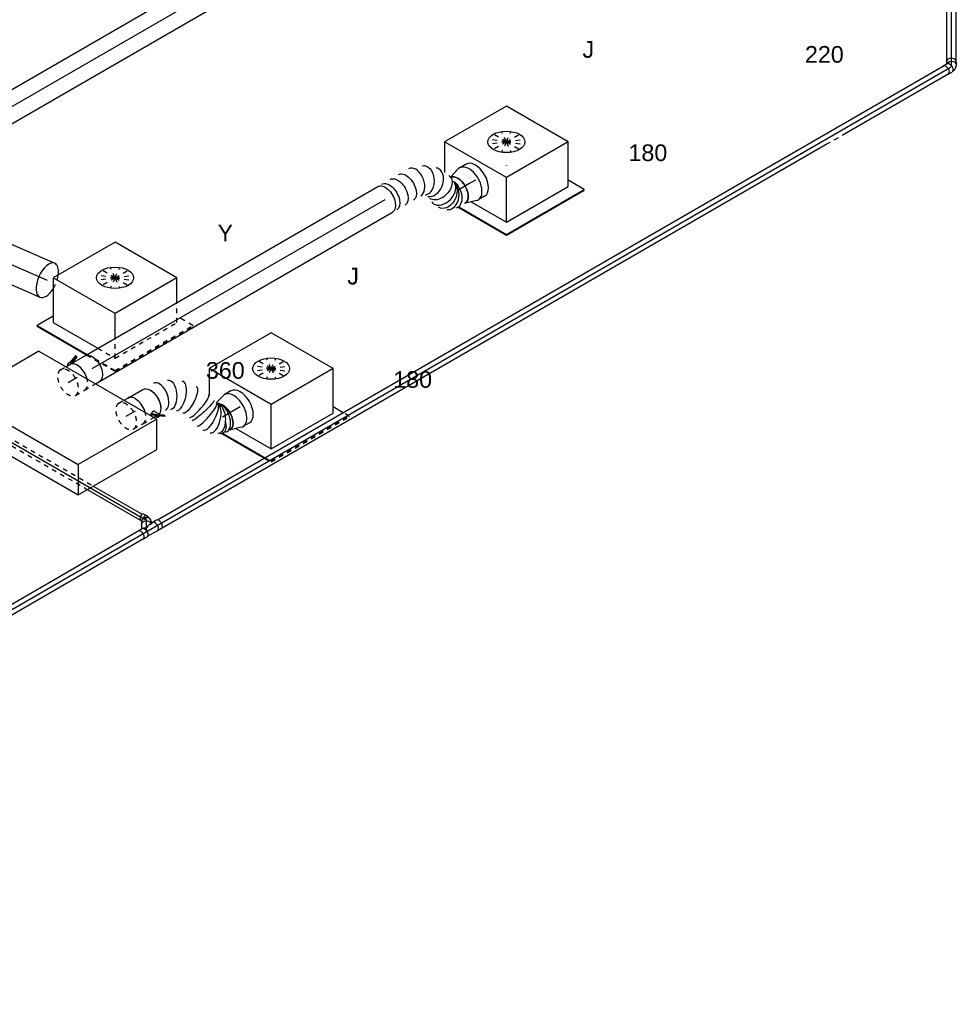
# Model space of a CAD drawing. Extents: x -257677 to 221252, y -185516 to 120782.
# Tile 157 of 171: x -44600 to -39518, y -12378 to -7060. Entities that reach past the tile are written whole.
import ezdxf
from ezdxf.enums import TextEntityAlignment as Align
from ezdxf.lldxf.tags import DXFTag

# ---------------------------------------------------------------- set-up
doc = ezdxf.new("R2010")
doc.units = 0
doc.header["$LTSCALE"] = 50
doc.linetypes.add('STREEPJES', pattern=[0.1, 0.05, -0.05])
doc.layers.get('0').update_dxf_attribs({"linetype": 'CONTINUOUS'})
for name, color, linetype in [('WL524---_D', 153, 'CONTINUOUS'), ('WL524---_HARTLIJN', 8, 'CONTINUOUS'), ('WL570---_RETOUR', 112, 'CONTINUOUS'), ('WL570---_RETOUR_HL', 8, 'CONTINUOUS'), ('WL570---_RETOUR_RST', 2, 'CONTINUOUS'), ('WL570---_RETOUR_RST_HL', 1, 'CONTINUOUS'), ('WL570---_TOEVOER', 3, 'CONTINUOUS'), ('WL570---_TOEVOER_HL', 8, 'CONTINUOUS'), ('WL570---_TOEVOER_RST', 2, 'CONTINUOUS'), ('WL570---_TOEVOER_RST_HL', 1, 'CONTINUOUS'), ('WL5911--_D', 2, 'CONTINUOUS'), ('WM570---_RETOUR_PR', 1, 'CONTINUOUS'), ('WM570---_RETOUR_RST_PR', 1, 'CONTINUOUS'), ('WM570---_TOEVOER_PR', 1, 'CONTINUOUS'), ('WM570---_TOEVOER_RST_PR', 1, 'CONTINUOUS')]:
    doc.layers.add(name, color=color, linetype=linetype)
doc.styles.add('BURO-018', font='ARIAL.TTF', dxfattribs={"height": 63})
doc.styles.add('BURO-025', font='ARIAL.TTF', dxfattribs={"height": 125})
tags = doc.linetypes.add('CENTER2', pattern=[28.575, 19.05, -3.175, 3.175, -3.175]).pattern_tags.tags
tags[10:11] = [DXFTag(74, 4), DXFTag(75, 0), DXFTag(340, '0'), DXFTag(46, 1.0), DXFTag(50, 0.0), DXFTag(44, 0.0), DXFTag(45, 0.0)]
tags[8:9] = [DXFTag(74, 4), DXFTag(75, 0), DXFTag(340, '0'), DXFTag(46, 1.0), DXFTag(50, 0.0), DXFTag(44, 0.0), DXFTag(45, 0.0)]
tags[6:7] = [DXFTag(74, 4), DXFTag(75, 0), DXFTag(340, '0'), DXFTag(46, 1.0), DXFTag(50, 0.0), DXFTag(44, 0.0), DXFTag(45, 0.0)]
tags[4:5] = [DXFTag(74, 4), DXFTag(75, 0), DXFTag(340, '0'), DXFTag(46, 1.0), DXFTag(50, 0.0), DXFTag(44, 0.0), DXFTag(45, 0.0)]

# ---------------------------------------------------------------- blocks, each defined once
blk = doc.blocks.new('*U1320')
at = {"color": 0, "ltscale": 10}
for p, q in [((4.8, 80, 5333.7), (5157.2, 80, 5333.7)), ((4.8, -80, 5333.7), (5157.2, -80, 5333.7))]:
    blk.add_line(p, q, dxfattribs=at)
blk.add_ellipse((0, 0, 5333.7), major_axis=(0, 80), ratio=0.57735, start_param=3.348216, end_param=6.076561, dxfattribs=at)
at = {"color": 0, "ltscale": 10, "extrusion": (-4.90704e-17, 2.83308e-17, -1)}
blk.add_ellipse((5157.2, 0, 5333.7), major_axis=(0, 80), ratio=0.57735, start_param=0, end_param=3.141593, dxfattribs=at)
at = {"layer": 'WL570---_TOEVOER_HL', "linetype": 'CENTER2'}
blk.add_line((0, 0, 5333.7), (5157.2, 0, 5333.7), dxfattribs=at)
at = {"layer": 'WM570---_TOEVOER_PR', "color": 1, "style": 'BURO-018'}
blk.add_attdef('POSNR', text='', height=90, dxfattribs=at).set_placement((0, 0), align=Align.MIDDLE)
blk = doc.blocks.new('*U1321')
at = {"color": 0, "ltscale": 10}
for p, q in [((0, 100, 6114.5), (904, 100, 6114.5)), ((0, -100, 6114.5), (904, -100, 6114.5))]:
    blk.add_line(p, q, dxfattribs=at)
at = {"color": 0, "ltscale": 10, "extrusion": (-1.32082e-16, 1.24117e-16, -1)}
blk.add_ellipse((0, 0, 6114.5), major_axis=(0, -100), ratio=0.491713, start_param=0, end_param=3.141593, dxfattribs=at)
at = {"color": 0, "ltscale": 10}
for start_param, end_param in [(3.141593, 6.283185), (2.096777, 3.141593), (0, 1.2745)]:
    blk.add_ellipse((904, 0, 6114.5), major_axis=(0, -100), ratio=0.491713, start_param=start_param, end_param=end_param, dxfattribs=at)
at = {"color": 8, "linetype": 'STREEPJES', "ltscale": 10}
blk.add_ellipse((904, 0, 6114.5), major_axis=(0, -100), ratio=0.491713, start_param=1.2745, end_param=2.096777, dxfattribs=at)
at = {"layer": 'WL570---_RETOUR_HL', "linetype": 'CENTER2'}
blk.add_line((0, 0, 6114.5), (904, 0, 6114.5), dxfattribs=at)
at = {"layer": 'WM570---_RETOUR_PR', "color": 1, "style": 'BURO-018'}
blk.add_attdef('POSNR', text='', height=90, dxfattribs=at).set_placement((0, 0), align=Align.MIDDLE)
blk = doc.blocks.new('*U1378')
at = {"color": 0, "ltscale": 10}
for p, q in [((-35.9, 26.2, 7122.3), (-11.4, 26.2, 7122.3)), ((-10, 35.1, 7122.3), (-15.2, 26.2, 7122.3)), ((-0.7, 18.6, 7122.3), (-0.2, 17.7, 7122.3)), ((35.4, 8.9, 7122.3), (26.8, -6.1, 7122.3)), ((-35.9, -26.3, 7122.3), (-11.4, -26.3, 7122.3)), ((-6.8, -25, 7122.3), (-5.2, -25, 7122.3)), ((-5.2, -25, 7122.3), (-2.5, -24.6, 7122.3)), ((-2.5, -24.6, 7122.3), (6.7, -22.2, 7122.3)), ((-0.7, -18.6, 7122.3), (-0.2, -17.7, 7122.3)), ((11.3, -20.1, 7122.3), (18.4, -15, 7122.3)), ((23.2, -9.8, 7122.3), (25.3, -6.1, 7122.3))]:
    blk.add_line(p, q, dxfattribs=at)
at = {"color": 0, "ltscale": 10, "extrusion": (-3.41963e-17, 8.3842e-17, -1)}
for centre, major_axis, ratio, start_param, end_param in [((-35.9, 0, 7122.3), (0, 26.2), 0.57735, 0, 3.451437), ((-35.9, 0, 7122.3), (0, 26.2), 0.57735, 5.973341, 6.280044), ((4, 7, 7122.3), (-22.7, 13.1), 0.816497, 0.394424, 3.463825), ((-11.4, 0, 7122.3), (0, 26.2), 0.57735, 0, 3.141593), ((-1.6, 1.5, 7122.3), (10.7, -22.8), 0.750739, 6.150885, 6.415485)]:
    blk.add_ellipse(centre, major_axis=major_axis, ratio=ratio, start_param=start_param, end_param=end_param, dxfattribs=at)
at = {"color": 0, "ltscale": 10}
for centre, major_axis, ratio, start_param, end_param in [((12.7, 22, 7122.3), (-22.7, 13.1), 0.816497, 3.141593, 6.283185), ((2.5, 4.3, 7122.3), (-18.6, 17), 0.803023, 2.966153, 3.317032)]:
    blk.add_ellipse(centre, major_axis=major_axis, ratio=ratio, start_param=start_param, end_param=end_param, dxfattribs=at)
at = {"layer": 'WL524---_HARTLIJN', "linetype": 'CENTER2'}
for p, q in [((-11.4, 0, 7122.3), (-10.4, 0, 7122.3)), ((4, 7, 7122.3), (3.7, 6.4, 7122.3))]:
    blk.add_line(p, q, dxfattribs=at)
blk.add_ellipse((-23, 21.8, 7122.3), major_axis=(26.7, -15.4), ratio=0.57735, start_param=5.497787, end_param=6.283185, dxfattribs=at)
at = {"layer": 'WL524---_D', "color": 1, "style": 'BURO-018'}
blk.add_attdef('POSNR', text='', height=90, dxfattribs=at).set_placement((0, 0), align=Align.MIDDLE)
blk = doc.blocks.new('*U1379')
at = {"color": 0, "ltscale": 10}
for p, q in [((23.9, 25, 7133.7), (1804.1, 25, 7133.7)), ((23.9, -25, 7133.7), (1804.1, -25, 7133.7))]:
    blk.add_line(p, q, dxfattribs=at)
at = {"layer": 'WL524---_HARTLIJN', "linetype": 'CENTER2'}
blk.add_line((0, 0, 7133.7), (1815.4, 0, 7133.7), dxfattribs=at)
at = {"layer": 'WL524---_D', "color": 1, "style": 'BURO-018'}
blk.add_attdef('POSNR', text='', height=90, dxfattribs=at).set_placement((0, 0), align=Align.MIDDLE)
blk = doc.blocks.new('*U1380')
at = {"color": 0, "ltscale": 10}
for p, q in [((29.9, 25, 3608.9), (4937.3, 25, 3608.9)), ((29.9, -25, 3608.9), (4173.8, -25, 3608.9)), ((4271.8, -25, 3608.9), (4937.3, -25, 3608.9))]:
    blk.add_line(p, q, dxfattribs=at)
at = {"color": 8, "linetype": 'STREEPJES', "ltscale": 10}
blk.add_line((4173.8, -25, 3608.9), (4271.8, -25, 3608.9), dxfattribs=at)
at = {"layer": 'WL524---_HARTLIJN', "linetype": 'CENTER2'}
blk.add_line((0, 0, 3608.9), (4957.2, 0, 3608.9), dxfattribs=at)
at = {"layer": 'WL524---_D', "color": 1, "style": 'BURO-018'}
blk.add_attdef('POSNR', text='', height=90, dxfattribs=at).set_placement((0, 0), align=Align.MIDDLE)
blk = doc.blocks.new('*U1383')
at = {"color": 8, "linetype": 'STREEPJES', "ltscale": 10}
for p, q in [((15, 16, 4362.1), (653.3, 16, 4362.1)), ((15, -16, 4362.1), (634.9, -16, 4362.1))]:
    blk.add_line(p, q, dxfattribs=at)
at = {"color": 0, "ltscale": 10}
for p, q in [((653.3, 16, 4362.1), (958.4, 16, 4362.1)), ((634.9, -16, 4362.1), (973.9, -16, 4362.1))]:
    blk.add_line(p, q, dxfattribs=at)
at = {"layer": 'WL524---_HARTLIJN', "linetype": 'CENTER2'}
blk.add_line((0, 0, 4362.1), (986.6, 0, 4362.1), dxfattribs=at)
at = {"layer": 'WL524---_D', "color": 1, "style": 'BURO-018'}
blk.add_attdef('POSNR', text='', height=90, dxfattribs=at).set_placement((0, 0), align=Align.MIDDLE)
blk = doc.blocks.new('*U1386')
at = {"color": 0, "ltscale": 10}
for p, q in [((27.6, 14.2, 3654.7), (18.6, -1.3, 3654.7)), ((10.1, -10.7, 3654.7), (7.5, -12.5, 3654.7)), ((10.1, -10.7, 3654.7), (14.7, -6, 3654.7)), ((14.7, -6, 3654.7), (15.8, -4.6, 3654.7)), ((15.8, -4.6, 3654.7), (17.6, -1.5, 3654.7))]:
    blk.add_line(p, q, dxfattribs=at)
for centre, start_param, end_param in [((13.1, 22.6, 3654.7), 3.141593, 6.283185), ((4.1, 7.1, 3654.7), 2.831748, 5.028684)]:
    blk.add_ellipse(centre, major_axis=(-14.5, 8.4), ratio=0.57735, start_param=start_param, end_param=end_param, dxfattribs=at)
at = {"layer": 'WL524---_HARTLIJN', "linetype": 'CENTER2'}
blk.add_line((-17.9, 0, 3654.7), (-5.3, 0, 3654.7), dxfattribs=at)
blk.add_ellipse((-5.3, 22.2, 3654.7), major_axis=(0, -22.2), ratio=0.57735, start_param=0, end_param=0.785398, dxfattribs=at)
at = {"layer": 'WL524---_D', "color": 1, "style": 'BURO-018'}
blk.add_attdef('POSNR', text='', height=90, dxfattribs=at).set_placement((0, 0), align=Align.MIDDLE)
blk = doc.blocks.new('*U1387')
at = {"color": 0, "ltscale": 10}
for p, q in [((29.9, 25, -8.4), (5030.4, 25, -8.4)), ((29.9, -25, -8.4), (608.7, -25, -8.4)), ((706.7, -25, -8.4), (5030.4, -25, -8.4))]:
    blk.add_line(p, q, dxfattribs=at)
at = {"color": 8, "linetype": 'STREEPJES', "ltscale": 10}
blk.add_line((608.7, -25, -8.4), (706.7, -25, -8.4), dxfattribs=at)
at = {"layer": 'WL524---_HARTLIJN', "linetype": 'CENTER2'}
blk.add_line((0, 0, -8.4), (5051.1, 0, -8.4), dxfattribs=at)
at = {"layer": 'WL524---_D', "color": 1, "style": 'BURO-018'}
blk.add_attdef('POSNR', text='', height=90, dxfattribs=at).set_placement((0, 0), align=Align.MIDDLE)
blk = doc.blocks.new('*U1388')
at = {"color": 0, "ltscale": 10, "extrusion": (-1.64892e-23, -4.89027e-18, -1)}
blk.add_ellipse((19.7, 0, 3624.4), major_axis=(0, 25), ratio=0.816497, start_param=0.571225, end_param=2.570368, dxfattribs=at)
at = {"layer": 'WL524---_HARTLIJN', "linetype": 'CENTER2'}
blk.add_line((0, 0, 3624.4), (12.1, 0, 3624.4), dxfattribs=at)
at = {"layer": 'WL524---_D', "color": 1, "style": 'BURO-018'}
blk.add_attdef('POSNR', text='', height=90, dxfattribs=at).set_placement((0, 0), align=Align.MIDDLE)
blk = doc.blocks.new('*U1389')
at = {"color": 0, "ltscale": 10}
for p, q in [((5, 61.1, 3571.4), (-4, 45.6, 3571.4)), ((-36.7, 26.2, 3571.4), (-11.4, 26.2, 3571.4)), ((-13.7, 26.2, 3571.4), (-3.2, 44.4, 3571.4)), ((-6.8, 25, 3571.4), (-6, 25, 3571.4)), ((-0.7, 18.6, 3571.4), (-0.2, 17.7, 3571.4)), ((34.8, 25, 3571.4), (52.1, 25, 3571.4)), ((50.4, 34.9, 3571.4), (44.7, 25, 3571.4)), ((78.4, 26.2, 3571.4), (53.1, 26.2, 3571.4)), ((-36.7, -26.3, 3571.4), (-11.4, -26.3, 3571.4)), ((-6.8, -25, 3571.4), (52.1, -25, 3571.4)), ((-0.7, -18.6, 3571.4), (-0.2, -17.7, 3571.4)), ((78.4, -26.3, 3571.4), (53.1, -26.3, 3571.4))]:
    blk.add_line(p, q, dxfattribs=at)
at = {"color": 0, "ltscale": 10, "extrusion": (-3.41963e-17, 8.3842e-17, -1)}
for centre, major_axis, ratio, start_param, end_param in [((18.8, 32.5, 3571.4), (-22.7, 13.1), 0.816497, 5.973341, 9.145511), ((-36.7, 0, 3571.4), (0, 26.2), 0.57735, 0, 3.451437), ((-36.7, 0, 3571.4), (0, 26.2), 0.57735, 5.973341, 6.280044), ((-11.4, 0, 3571.4), (0, 26.2), 0.57735, 0, 3.141593), ((0, 0, 3571.4), (13.3, -23.1), 0.717439, 3.494746, 4.31969)]:
    blk.add_ellipse(centre, major_axis=major_axis, ratio=ratio, start_param=start_param, end_param=end_param, dxfattribs=at)
at = {"color": 0, "ltscale": 10}
for centre, major_axis, ratio, start_param, end_param in [((27.7, 48, 3571.4), (-22.7, 13.1), 0.816497, 3.141593, 6.283185), ((0, 0, 3571.4), (-40, -23.1), 0.239146, 3.114383, 4.31969), ((53.1, 0, 3571.4), (0, 26.2), 0.57735, 2.831748, 6.59303), ((78.4, 0, 3571.4), (0, 26.2), 0.57735, 3.141593, 6.283185)]:
    blk.add_ellipse(centre, major_axis=major_axis, ratio=ratio, start_param=start_param, end_param=end_param, dxfattribs=at)
at = {"layer": 'WL524---_HARTLIJN', "linetype": 'CENTER2'}
for p, q in [((0, 0, 3571.4), (18.8, 32.5, 3571.4)), ((-11.4, 0, 3571.4), (53.1, 0, 3571.4))]:
    blk.add_line(p, q, dxfattribs=at)
at = {"layer": 'WL524---_D', "color": 1, "style": 'BURO-018'}
blk.add_attdef('POSNR', text='', height=90, dxfattribs=at).set_placement((0, 0), align=Align.MIDDLE)
blk = doc.blocks.new('*U1513')
at = {"color": 0, "ltscale": 10, "extrusion": (-3.41963e-17, 8.3842e-17, -1)}
for centre, major_axis, ratio, start_param, end_param in [((0, 0, 5745.4), (0, 80), 0.57735, 0, 3.141593), ((25.9, 0, 5745.4), (0, 80), 0.57735, 0, 3.141593), ((77.7, 0, 5745.4), (0, 80), 0.57735, 0, 3.141593), ((129.4, 0, 5745.4), (0, 80), 0.57735, 0, 3.141593), ((230.4, -15.8, 5745.4), (-39.8, -70.3), 0.703739, 3.004996, 6.146588), ((286.7, -88.7, 5745.4), (77.8, 21.6), 0.686492, 6.156194, 9.297787), ((296.9, -137.9, 5745.4), (-63.9, -49.5), 0.722471, 3.430223, 6.43159), ((325.5, -153.8, 5745.4), (12.9, 79.6), 0.630807, 0.704659, 3.243675), ((364, -153.8, 5745.4), (0, 80), 0.57735, 0.03716, 3.141593)]:
    blk.add_ellipse(centre, major_axis=major_axis, ratio=ratio, start_param=start_param, end_param=end_param, dxfattribs=at)
at = {"color": 0, "ltscale": 10}
for centre, major_axis, ratio, start_param, end_param in [((183.1, 0, 5745.4), (12.9, 79.6), 0.630807, 3.243675, 6.181102), ((183.1, 0, 5745.4), (12.9, 79.6), 0.630807, 6.181102, 6.385268), ((265.9, -46.2, 5745.4), (-63.9, -49.5), 0.722471, 2.993188, 3.289997), ((265.9, -46.2, 5745.4), (-63.9, -49.5), 0.722471, 0.148404, 2.993188), ((309.1, -148.4, 5745.4), (-39.8, -70.3), 0.703739, 0.136597, 2.628384), ((289.7, -123.2, 5745.4), (77.8, 21.6), 0.686492, 3.014602, 3.268584), ((289.7, -123.2, 5745.4), (77.8, 21.6), 0.686492, 3.268584, 6.156194), ((309.1, -148.4, 5745.4), (-39.8, -70.3), 0.703739, 6.146588, 6.419782)]:
    blk.add_ellipse(centre, major_axis=major_axis, ratio=ratio, start_param=start_param, end_param=end_param, dxfattribs=at)
at = {"layer": 'WM570---_TOEVOER_PR', "color": 1, "style": 'BURO-018'}
blk.add_attdef('POSNR', text='', height=90, dxfattribs=at).set_placement((0, 0), align=Align.MIDDLE)
blk = doc.blocks.new('*U1514')
at = {"color": 0, "ltscale": 10}
for p, q in [((0, 80, 4452.8), (1828.1, 80, 4452.8)), ((0, -80, 4452.8), (1828.1, -80, 4452.8))]:
    blk.add_line(p, q, dxfattribs=at)
at = {"color": 0, "ltscale": 10, "extrusion": (6.83926e-17, 8.87111e-17, -1)}
blk.add_ellipse((1828.1, 0, 4452.8), major_axis=(0, 80), ratio=0.57735, start_param=0, end_param=3.141593, dxfattribs=at)
at = {"layer": 'WL570---_TOEVOER_HL', "linetype": 'CENTER2'}
blk.add_line((0, 0, 4452.8), (1828.1, 0, 4452.8), dxfattribs=at)
at = {"layer": 'WM570---_TOEVOER_PR', "color": 1, "style": 'BURO-018'}
blk.add_attdef('POSNR', text='', height=90, dxfattribs=at).set_placement((0, 0), align=Align.MIDDLE)
blk = doc.blocks.new('*U1515')
at = {"color": 0, "ltscale": 10}
for p, q in [((-40.4, 100, 6175.4), (0, 100, 6175.4)), ((9.6, 98.6, 6175.4), (73.4, 80, 6175.4)), ((-40.4, -100, 6175.4), (0, -100, 6175.4)), ((9.6, -98.6, 6175.4), (68, -81.6, 6175.4))]:
    blk.add_line(p, q, dxfattribs=at)
for centre, major_axis, start_param, end_param in [((-40.4, 0, 6175.4), (0, -100), 3.141593, 6.283185), ((0, 0, 6175.4), (0, -100), 2.974833, 6.449945), ((0, 0, 6175.4), (0, -100), 2.974833, 6.449945), ((0, 0, 6175.4), (0, -100), 2.974833, 6.449945), ((69.6, 0, 6175.4), (0, -80), 3.141593, 6.24603), ((69.6, 0, 6175.4), (0, -80), 3.141593, 6.24603)]:
    blk.add_ellipse(centre, major_axis=major_axis, ratio=0.57735, start_param=start_param, end_param=end_param, dxfattribs=at)
at = {"layer": 'WL570---_TOEVOER_RST_HL', "linetype": 'CENTER2'}
for p, q in [((-40.4, 0, 6175.4), (0, 0, 6175.4)), ((0, 0, 6175.4), (69.6, 0, 6175.4))]:
    blk.add_line(p, q, dxfattribs=at)
blk.add_circle((69.6, 0, 6175.4), 0.075, dxfattribs=at)
at = {"layer": 'WM570---_TOEVOER_RST_PR', "color": 1, "style": 'BURO-018'}
blk.add_attdef('POSNR', text='', height=90, dxfattribs=at).set_placement((0, 0), align=Align.MIDDLE)
blk = doc.blocks.new('*U1516')
at = {"color": 2, "ltscale": 10}
for p, q in [((-57.7, 82.3, 4419.7), (-63.7, 80, 4419.7)), ((-56.3, 80, 4419.7), (-57.7, 82.3, 4419.7)), ((-46.7, 80, 4419.7), (-35.2, 80, 4419.7)), ((-35.2, 80, 4419.7), (-40.7, 89.6, 4419.7)), ((3.1, 105.9, 4419.7), (-40.4, 89, 4419.7)), ((-36, 81.5, 4419.7), (7.5, 98.4, 4419.7)), ((7.6, 96.7, 4419.7), (-35.2, 80.1, 4419.7)), ((-35.2, 80, 4419.7), (46.7, 80, 4419.7)), ((7.5, 98.4, 4419.7), (3.1, 105.9, 4419.7)), ((7.6, 96.7, 4419.7), (7.5, 98.4, 4419.7)), ((21.4, -80, 4419.7), (46.7, -80, 4419.7))]:
    blk.add_line(p, q, dxfattribs=at)
at = {"color": 8, "linetype": 'STREEPJES', "ltscale": 10}
blk.add_line((-46.7, -80, 4419.7), (21.4, -80, 4419.7), dxfattribs=at)
at = {"color": 2, "ltscale": 10, "extrusion": (1.38778e-17, 2.4037e-17, -1)}
for centre, major_axis, start_param in [((-49, 84.9, 4419.7), (-8.26, -4.77), 0.401996), ((46.7, 0, 4419.7), (0, 80), 0)]:
    blk.add_ellipse(centre, major_axis=major_axis, ratio=0.57735, start_param=start_param, end_param=3.141593, dxfattribs=at)
at = {"color": 2, "ltscale": 10}
blk.add_ellipse((-46.7, 0, 4419.7), major_axis=(0, 80), ratio=0.57735, start_param=4.269428, end_param=6.283185, dxfattribs=at)
at = {"color": 8, "linetype": 'STREEPJES', "ltscale": 10}
blk.add_ellipse((-46.7, 0, 4419.7), major_axis=(0, 80), ratio=0.57735, start_param=3.141593, end_param=4.269428, dxfattribs=at)
at = {"layer": 'WL570---_TOEVOER', "color": 1, "style": 'BURO-018'}
blk.add_attdef('I', text='', height=90, dxfattribs=at).set_placement((0, 0), align=Align.MIDDLE)
at = {"layer": 'WM570---_TOEVOER_PR', "color": 1, "style": 'BURO-018'}
blk.add_attdef('POSNR', text='', height=90, dxfattribs=at).set_placement((0, 0), align=Align.MIDDLE)
blk = doc.blocks.new('*U1517')
at = {"color": 0, "ltscale": 10}
for p, q in [((293.3, -123.9, 4196.1), (293.1, -123.3, 4196.1)), ((155, -237.2, 4196.1), (155.2, -237.8, 4196.1))]:
    blk.add_line(p, q, dxfattribs=at)
at = {"color": 0, "ltscale": 10, "extrusion": (-3.41963e-17, 8.3842e-17, -1)}
for centre, major_axis, ratio, start_param, end_param in [((0, 0, 4196.1), (0, 80), 0.57735, 0, 2.934912), ((107.1, -16.7, 4196.1), (36.2, 72), 0.516661, 6.206325, 9.347917), ((190.5, -94.5, 4196.1), (67.8, 43.4), 0.320597, 6.244332, 9.385925), ((224.3, -181.1, 4196.1), (78, 17.8), 0.111215, 0, 3.141593), ((240.7, -230.8, 4196.1), (-67.8, -43.4), 0.320597, 3.180446, 6.322038), ((270.5, -258.6, 4196.1), (-36.2, -72), 0.516661, 3.218453, 6.360046), ((297.9, -264.6, 4196.1), (0, 80), 0.57735, 0.223841, 3.141593)]:
    blk.add_ellipse(centre, major_axis=major_axis, ratio=ratio, start_param=start_param, end_param=end_param, dxfattribs=at)
at = {"color": 0, "ltscale": 10}
for centre, major_axis, ratio, start_param, end_param in [((56.4, 0, 4196.1), (-12.8, -79.7), 0.563401, 0.090146, 3.051446), ((56.4, 0, 4196.1), (-12.8, -79.7), 0.563401, 3.051446, 3.231739), ((152.9, -49, 4196.1), (-54.8, -59.1), 0.433928, 0.058201, 3.083392), ((152.9, -49, 4196.1), (-54.8, -59.1), 0.433928, 3.083392, 3.199793), ((217.2, -150.2, 4196.1), (-76, -26.6), 0.184498, 0.020753, 3.120839), ((231.1, -210.9, 4196.1), (76, 26.6), 0.184498, 3.162346, 6.262432), ((254.1, -247.1, 4196.1), (54.8, 59.1), 0.433928, 3.199793, 6.224985), ((288.6, -264.6, 4196.1), (12.8, 79.7), 0.563401, 3.231739, 6.121758), ((254.1, -247.1, 4196.1), (54.8, 59.1), 0.433928, 3.083392, 3.199793), ((288.6, -264.6, 4196.1), (12.8, 79.7), 0.563401, 3.051446, 3.231739)]:
    blk.add_ellipse(centre, major_axis=major_axis, ratio=ratio, start_param=start_param, end_param=end_param, dxfattribs=at)
at = {"layer": 'WM570---_TOEVOER_PR', "color": 1, "style": 'BURO-018'}
blk.add_attdef('POSNR', text='', height=90, dxfattribs=at).set_placement((0, 0), align=Align.MIDDLE)
blk = doc.blocks.new('*U1518')
at = {"color": 2, "ltscale": 10}
for p, q in [((-46.7, 80, 4163.1), (46.7, 80, 4163.1)), ((40.8, -51.6, 4163.1), (57.3, -80.1, 4163.1)), ((16.9, -56.3, 4163.1), (14.8, -57.9, 4163.1)), ((14.8, -57.9, 4163.1), (19.2, -65.4, 4163.1)), ((40.9, -73.2, 4163.1), (16.9, -56.3, 4163.1)), ((21.2, -63.8, 4163.1), (16.9, -56.3, 4163.1)), ((19.2, -65.4, 4163.1), (21.2, -63.8, 4163.1)), ((43.2, -82.3, 4163.1), (19.2, -65.4, 4163.1)), ((44.8, -80.3, 4163.1), (21.2, -63.8, 4163.1)), ((21.4, -80, 4163.1), (35.2, -80, 4163.1)), ((24, -60.7, 4163.1), (24.6, -61.7, 4163.1)), ((31.9, -74.4, 4163.1), (35.2, -80, 4163.1)), ((35.2, -80, 4163.1), (40.7, -89.6, 4163.1)), ((40.9, -73.2, 4163.1), (45.3, -80.7, 4163.1)), ((43.2, -82.3, 4163.1), (45.3, -80.7, 4163.1)), ((76.8, -105.9, 4163.1), (43.2, -82.3, 4163.1)), ((45.3, -80.7, 4163.1), (44.8, -80.3, 4163.1)), ((78.8, -104.3, 4163.1), (45.3, -80.7, 4163.1)), ((74.4, -96.7, 4163.1), (57, -84.5, 4163.1)), ((78.8, -104.3, 4163.1), (74.4, -96.7, 4163.1)), ((76.8, -105.9, 4163.1), (78.8, -104.3, 4163.1))]:
    blk.add_line(p, q, dxfattribs=at)
at = {"color": 8, "linetype": 'STREEPJES', "ltscale": 10}
blk.add_line((-46.7, -80, 4163.1), (21.4, -80, 4163.1), dxfattribs=at)
at = {"color": 2, "ltscale": 10}
for centre, major_axis, start_param, end_param in [((-46.7, 0, 4163.1), (0, 80), 4.269428, 6.283185), ((49, -84.9, 4163.1), (-8.26, -4.77), 3.141593, 6.283185), ((49, -84.9, 4163.1), (-8.26, -4.77), 0, 3.141593)]:
    blk.add_ellipse(centre, major_axis=major_axis, ratio=0.57735, start_param=start_param, end_param=end_param, dxfattribs=at)
at = {"color": 2, "ltscale": 10, "extrusion": (-2.03185e-17, 7.58296e-17, -1)}
blk.add_ellipse((46.7, 0, 4163.1), major_axis=(0, 80), ratio=0.57735, start_param=0, end_param=2.934912, dxfattribs=at)
at = {"color": 8, "linetype": 'STREEPJES', "ltscale": 10}
blk.add_ellipse((-46.7, 0, 4163.1), major_axis=(0, 80), ratio=0.57735, start_param=3.141593, end_param=4.269428, dxfattribs=at)
at = {"color": 2, "ltscale": 10}
blk.add_spline([(24.1, -60.7, 4163.1), (23.9, -60.2, 4163.1), (23.9, -59.6, 4163.1), (23.9, -59, 4163.1), (24.1, -58.4, 4163.1), (24.3, -57.7, 4163.1), (24.6, -57.1, 4163.1), (25, -56.4, 4163.1), (25.4, -55.7, 4163.1), (25.9, -55, 4163.1), (26.5, -54.3, 4163.1), (27.2, -53.7, 4163.1), (27.9, -53, 4163.1), (28.6, -52.4, 4163.1), (29.4, -51.9, 4163.1), (30.2, -51.3, 4163.1), (31, -50.9, 4163.1), (31.9, -50.5, 4163.1), (32.8, -50.1, 4163.1), (33.6, -49.8, 4163.1), (34.5, -49.6, 4163.1), (35.3, -49.5, 4163.1), (36.1, -49.4, 4163.1), (36.9, -49.4, 4163.1), (37.6, -49.5, 4163.1), (38.3, -49.7, 4163.1), (39, -50, 4163.1), (39.5, -50.3, 4163.1), (40, -50.7, 4163.1), (40.5, -51.1, 4163.1), (40.8, -51.6, 4163.1)], degree=3, dxfattribs=at)
at = {"layer": 'WL570---_TOEVOER', "color": 1, "style": 'BURO-018'}
blk.add_attdef('I', text='', height=90, dxfattribs=at).set_placement((0, 0), align=Align.MIDDLE)
at = {"layer": 'WM570---_TOEVOER_PR', "color": 1, "style": 'BURO-018'}
blk.add_attdef('POSNR', text='', height=90, dxfattribs=at).set_placement((0, 0), align=Align.MIDDLE)
blk = doc.blocks.new('*U1519')
at = {"color": 0, "ltscale": 10}
for p, q in [((-40.4, 100, 4443.7), (0, 100, 4443.7)), ((9.6, 98.6, 4443.7), (73.4, 80, 4443.7)), ((101.5, 76, 4443.7), (107.7, 76, 4443.7)), ((-40.4, -100, 4443.7), (0, -100, 4443.7)), ((9.6, -98.6, 4443.7), (61.2, -83.6, 4443.7))]:
    blk.add_line(p, q, dxfattribs=at)
for centre, major_axis, start_param, end_param in [((-40.4, 0, 4443.7), (0, -100), 3.141593, 6.283185), ((0, 0, 4443.7), (0, -100), 2.974833, 6.449945), ((0, 0, 4443.7), (0, -100), 2.974833, 6.449945), ((0, 0, 4443.7), (0, -100), 2.974833, 6.449945), ((69.6, 0, 4443.7), (0, -80), 3.141593, 6.059344), ((69.6, 0, 4443.7), (0, -80), 3.141593, 6.059344), ((107.7, 0, 4443.7), (0, -76), 3.141593, 4.391158), ((107.7, 0, 4443.7), (0, -76), 3.141593, 4.391158), ((107.7, 0, 4443.7), (0, -76), 2.692645, 3.138451), ((107.7, 0, 4443.7), (0, -76), 2.692645, 3.138451)]:
    blk.add_ellipse(centre, major_axis=major_axis, ratio=0.57735, start_param=start_param, end_param=end_param, dxfattribs=at)
at = {"layer": 'WL570---_TOEVOER_RST_HL', "linetype": 'CENTER2'}
for p, q in [((-40.4, 0, 4443.7), (0, 0, 4443.7)), ((0, 0, 4443.7), (69.6, 0, 4443.7))]:
    blk.add_line(p, q, dxfattribs=at)
blk.add_circle((69.6, 0, 4443.7), 0.075, dxfattribs=at)
at = {"layer": 'WM570---_TOEVOER_RST_PR', "color": 1, "style": 'BURO-018'}
blk.add_attdef('POSNR', text='', height=90, dxfattribs=at).set_placement((0, 0), align=Align.MIDDLE)
blk = doc.blocks.new('*U1520')
at = {"color": 8, "linetype": 'STREEPJES', "ltscale": 10}
for p, q in [((0, 80, 4346.3), (32.8, 80, 4346.3)), ((0, -80, 4346.3), (57, -80, 4346.3))]:
    blk.add_line(p, q, dxfattribs=at)
at = {"color": 0, "ltscale": 10}
blk.add_line((32.8, 80, 4346.3), (57, 80, 4346.3), dxfattribs=at)
at = {"color": 8, "linetype": 'STREEPJES', "ltscale": 10}
for start_param, end_param in [(0, 3.141593), (3.141593, 6.283185)]:
    blk.add_ellipse((0, 0, 4346.3), major_axis=(0, 80), ratio=0.57735, start_param=start_param, end_param=end_param, dxfattribs=at)
at = {"layer": 'WL570---_TOEVOER_HL', "linetype": 'CENTER2'}
blk.add_line((0, 0, 4346.3), (57, 0, 4346.3), dxfattribs=at)
at = {"layer": 'WM570---_TOEVOER_PR', "color": 1, "style": 'BURO-018'}
blk.add_attdef('POSNR', text='', height=90, dxfattribs=at).set_placement((0, 0), align=Align.MIDDLE)
blk = doc.blocks.new('*U1521')
at = {"color": 8, "linetype": 'STREEPJES', "ltscale": 10}
for p, q in [((0, 80, 4089.7), (32.8, 80, 4089.7)), ((0, -80, 4089.7), (57, -80, 4089.7))]:
    blk.add_line(p, q, dxfattribs=at)
at = {"color": 0, "ltscale": 10}
blk.add_line((32.8, 80, 4089.7), (57, 80, 4089.7), dxfattribs=at)
at = {"color": 8, "linetype": 'STREEPJES', "ltscale": 10}
for start_param, end_param in [(0, 3.141593), (3.141593, 6.283185)]:
    blk.add_ellipse((0, 0, 4089.7), major_axis=(0, 80), ratio=0.57735, start_param=start_param, end_param=end_param, dxfattribs=at)
at = {"layer": 'WL570---_TOEVOER_HL', "linetype": 'CENTER2'}
blk.add_line((0, 0, 4089.7), (57, 0, 4089.7), dxfattribs=at)
at = {"layer": 'WM570---_TOEVOER_PR', "color": 1, "style": 'BURO-018'}
blk.add_attdef('POSNR', text='', height=90, dxfattribs=at).set_placement((0, 0), align=Align.MIDDLE)
blk = doc.blocks.new('*U1617')
at = {"color": 0, "ltscale": 10}
for p, q in [((-225.4, 278.6, 8090.6), (-345.8, 70, 8090.6)), ((160.8, 278.6, 8090.6), (-225.4, 278.6, 8090.6)), ((-32.3, -55.9, 8090.6), (-225.4, 278.6, 8090.6)), ((354, -55.9, 8090.6), (160.8, 278.6, 8090.6)), ((-430.7, 95.5, 8090.6), (-428.7, 99, 8090.6)), ((-430.7, 95.5, 8090.6), (-187.8, -325.3, 8090.6)), ((-329, 99, 8090.6), (-428.7, 99, 8090.6)), ((-428.7, 99, 8090.6), (-185.8, -321.7, 8090.6)), ((-345.8, 70, 8090.6), (-152.7, -264.5, 8090.6)), ((-152.7, -264.5, 8090.6), (-32.3, -55.9, 8090.6)), ((354, -55.9, 8090.6), (-32.3, -55.9, 8090.6)), ((233.5, -264.5, 8090.6), (354, -55.9, 8090.6)), ((-152.7, -264.5, 8090.6), (233.5, -264.5, 8090.6)), ((300.1, -321.7, 8090.6), (250.3, -235.5, 8090.6)), ((-185.8, -321.7, 8090.6), (-187.8, -325.3, 8090.6)), ((-187.8, -325.3, 8090.6), (298, -325.3, 8090.6)), ((-185.8, -321.7, 8090.6), (300.1, -321.7, 8090.6)), ((298, -325.3, 8090.6), (300.1, -321.7, 8090.6))]:
    blk.add_line(p, q, dxfattribs=at)
at = {"color": 8, "linetype": 'STREEPJES', "ltscale": 10}
for q in [(-11.9, 172.6, 8090.6), (23.5, 182.1, 8090.6), (69.8, 172.6, 8090.6), (-26.8, 146.7, 8090.6), (-17.4, 111.4, 8090.6), (14, 76, 8090.6), (58.8, 50.1, 8090.6), (114.6, 146.7, 8090.6), (105.1, 40.7, 8090.6), (140.5, 50.1, 8090.6), (155.4, 76, 8090.6), (145.9, 111.4, 8090.6)]:
    blk.add_line((64.3, 111.4, 8090.6), q, dxfattribs=at)
at = {"color": 0, "ltscale": 10}
blk.add_ellipse((64.3, 111.4, 8090.6), major_axis=(86.6, -50), ratio=0.57735, dxfattribs=at)
at = {"layer": 'WL570---_TOEVOER_RST_HL', "linetype": 'CENTER2'}
blk.add_circle((0, 0, 8090.6), 0.075, dxfattribs=at)
at = {"layer": 'WL570---_TOEVOER_RST', "color": 1, "style": 'BURO-018'}
for tag in ['MC', 'Q']:
    blk.add_attdef(tag, text='', height=90, dxfattribs=at).set_placement((0, 0), align=Align.MIDDLE)
at = {"layer": 'WM570---_TOEVOER_RST_PR', "color": 1, "style": 'BURO-018'}
blk.add_attdef('POSNR', text='', height=90, dxfattribs=at).set_placement((0, 0), align=Align.MIDDLE)
blk = doc.blocks.new('*U1618')
at = {"color": 0, "ltscale": 10}
for p, q in [((-225.4, 278.6, 5315.1), (-345.8, 70, 5315.1)), ((160.8, 278.6, 5315.1), (-225.4, 278.6, 5315.1)), ((-32.3, -55.9, 5315.1), (-225.4, 278.6, 5315.1)), ((354, -55.9, 5315.1), (160.8, 278.6, 5315.1)), ((-430.7, 95.5, 5315.1), (-428.7, 99, 5315.1)), ((-430.7, 95.5, 5315.1), (-276.6, -171.5, 5315.1)), ((-329, 99, 5315.1), (-428.7, 99, 5315.1)), ((-428.7, 99, 5315.1), (-272.5, -171.5, 5315.1)), ((-345.8, 70, 5315.1), (-206.4, -171.5, 5315.1)), ((-99, -171.5, 5315.1), (-32.3, -55.9, 5315.1)), ((354, -55.9, 5315.1), (-32.3, -55.9, 5315.1)), ((287.2, -171.5, 5315.1), (354, -55.9, 5315.1))]:
    blk.add_line(p, q, dxfattribs=at)
at = {"color": 8, "linetype": 'STREEPJES', "ltscale": 10}
for p, q in [((64.3, 111.4, 5315.1), (-11.9, 172.6, 5315.1)), ((64.3, 111.4, 5315.1), (23.5, 182.1, 5315.1)), ((64.3, 111.4, 5315.1), (69.8, 172.6, 5315.1)), ((64.3, 111.4, 5315.1), (-26.8, 146.7, 5315.1)), ((64.3, 111.4, 5315.1), (-17.4, 111.4, 5315.1)), ((64.3, 111.4, 5315.1), (14, 76, 5315.1)), ((64.3, 111.4, 5315.1), (58.8, 50.1, 5315.1)), ((64.3, 111.4, 5315.1), (114.6, 146.7, 5315.1)), ((64.3, 111.4, 5315.1), (105.1, 40.7, 5315.1)), ((64.3, 111.4, 5315.1), (140.5, 50.1, 5315.1)), ((64.3, 111.4, 5315.1), (155.4, 76, 5315.1)), ((64.3, 111.4, 5315.1), (145.9, 111.4, 5315.1)), ((-276.6, -171.5, 5315.1), (-187.8, -325.3, 5315.1)), ((-272.5, -171.5, 5315.1), (-185.8, -321.7, 5315.1)), ((-206.4, -171.5, 5315.1), (-152.7, -264.5, 5315.1)), ((-152.7, -264.5, 5315.1), (-99, -171.5, 5315.1)), ((233.5, -264.5, 5315.1), (287.2, -171.5, 5315.1)), ((-152.7, -264.5, 5315.1), (233.5, -264.5, 5315.1)), ((300.1, -321.7, 5315.1), (250.3, -235.5, 5315.1)), ((-185.8, -321.7, 5315.1), (-187.8, -325.3, 5315.1)), ((-187.8, -325.3, 5315.1), (298, -325.3, 5315.1)), ((-185.8, -321.7, 5315.1), (300.1, -321.7, 5315.1)), ((298, -325.3, 5315.1), (300.1, -321.7, 5315.1))]:
    blk.add_line(p, q, dxfattribs=at)
at = {"color": 0, "ltscale": 10}
blk.add_ellipse((64.3, 111.4, 5315.1), major_axis=(86.6, -50), ratio=0.57735, dxfattribs=at)
at = {"layer": 'WL570---_RETOUR_RST_HL', "linetype": 'CENTER2'}
blk.add_circle((0, 0, 5315.1), 0.075, dxfattribs=at)
at = {"layer": 'WL570---_RETOUR_RST', "color": 1, "style": 'BURO-018'}
for tag in ['MC', 'Q']:
    blk.add_attdef(tag, text='', height=90, dxfattribs=at).set_placement((0, 0), align=Align.MIDDLE)
at = {"layer": 'WM570---_RETOUR_RST_PR', "color": 1, "style": 'BURO-018'}
blk.add_attdef('POSNR', text='', height=90, dxfattribs=at).set_placement((0, 0), align=Align.MIDDLE)
blk = doc.blocks.new('*U1620')
at = {"color": 0, "ltscale": 10}
for p, q in [((-225.4, 278.6, 6353.5), (-308.4, 134.8, 6353.5)), ((160.8, 278.6, 6353.5), (-225.4, 278.6, 6353.5)), ((-32.3, -55.9, 6353.5), (-225.4, 278.6, 6353.5)), ((354, -55.9, 6353.5), (160.8, 278.6, 6353.5)), ((-338.6, -64.1, 6353.5), (-187.8, -325.3, 6353.5)), ((-334.5, -64.1, 6353.5), (-185.8, -321.7, 6353.5)), ((-262.4, -74.4, 6353.5), (-152.7, -264.5, 6353.5)), ((-152.7, -264.5, 6353.5), (-32.3, -55.9, 6353.5)), ((354, -55.9, 6353.5), (-32.3, -55.9, 6353.5)), ((233.5, -264.5, 6353.5), (354, -55.9, 6353.5)), ((-152.7, -264.5, 6353.5), (233.5, -264.5, 6353.5)), ((300.1, -321.7, 6353.5), (250.3, -235.5, 6353.5)), ((-185.8, -321.7, 6353.5), (-187.8, -325.3, 6353.5)), ((-187.8, -325.3, 6353.5), (298, -325.3, 6353.5)), ((-185.8, -321.7, 6353.5), (300.1, -321.7, 6353.5)), ((298, -325.3, 6353.5), (300.1, -321.7, 6353.5))]:
    blk.add_line(p, q, dxfattribs=at)
at = {"color": 8, "linetype": 'STREEPJES', "ltscale": 10}
for q in [(-11.9, 172.6, 6353.5), (23.5, 182.1, 6353.5), (69.8, 172.6, 6353.5), (-26.8, 146.7, 6353.5), (-17.4, 111.4, 6353.5), (14, 76, 6353.5), (58.8, 50.1, 6353.5), (114.6, 146.7, 6353.5), (105.1, 40.7, 6353.5), (140.5, 50.1, 6353.5), (155.4, 76, 6353.5), (145.9, 111.4, 6353.5)]:
    blk.add_line((64.3, 111.4, 6353.5), q, dxfattribs=at)
at = {"color": 0, "ltscale": 10}
blk.add_ellipse((64.3, 111.4, 6353.5), major_axis=(86.6, -50), ratio=0.57735, dxfattribs=at)
at = {"layer": 'WL570---_TOEVOER_RST_HL', "linetype": 'CENTER2'}
blk.add_circle((0, 0, 6353.5), 0.075, dxfattribs=at)
at = {"layer": 'WL570---_TOEVOER_RST', "color": 1, "style": 'BURO-018'}
for tag in ['MC', 'Q']:
    blk.add_attdef(tag, text='', height=90, dxfattribs=at).set_placement((0, 0), align=Align.MIDDLE)
at = {"layer": 'WM570---_TOEVOER_RST_PR', "color": 1, "style": 'BURO-018'}
blk.add_attdef('POSNR', text='', height=90, dxfattribs=at).set_placement((0, 0), align=Align.MIDDLE)
blk = doc.blocks.new('*U1621')
at = {"color": 0, "ltscale": 10}
for p, q in [((-225.4, 278.6, 4621.8), (-297.7, 153.2, 4621.8)), ((160.8, 278.6, 4621.8), (-225.4, 278.6, 4621.8)), ((-32.3, -55.9, 4621.8), (-225.4, 278.6, 4621.8)), ((354, -55.9, 4621.8), (160.8, 278.6, 4621.8)), ((-342.1, -58.1, 4621.8), (-208.6, -289.3, 4621.8)), ((-337.1, -59.6, 4621.8), (-204.5, -289.3, 4621.8)), ((-262.4, -74.4, 4621.8), (-152.7, -264.5, 4621.8)), ((-152.7, -264.5, 4621.8), (-32.3, -55.9, 4621.8)), ((354, -55.9, 4621.8), (-32.3, -55.9, 4621.8)), ((233.5, -264.5, 4621.8), (354, -55.9, 4621.8)), ((-152.7, -264.5, 4621.8), (233.5, -264.5, 4621.8)), ((281.3, -289.3, 4621.8), (250.3, -235.5, 4621.8))]:
    blk.add_line(p, q, dxfattribs=at)
at = {"color": 8, "linetype": 'STREEPJES', "ltscale": 10}
for p, q in [((64.3, 111.4, 4621.8), (-11.9, 172.6, 4621.8)), ((64.3, 111.4, 4621.8), (23.5, 182.1, 4621.8)), ((64.3, 111.4, 4621.8), (69.8, 172.6, 4621.8)), ((64.3, 111.4, 4621.8), (-26.8, 146.7, 4621.8)), ((64.3, 111.4, 4621.8), (-17.4, 111.4, 4621.8)), ((64.3, 111.4, 4621.8), (14, 76, 4621.8)), ((64.3, 111.4, 4621.8), (58.8, 50.1, 4621.8)), ((64.3, 111.4, 4621.8), (114.6, 146.7, 4621.8)), ((64.3, 111.4, 4621.8), (105.1, 40.7, 4621.8)), ((64.3, 111.4, 4621.8), (140.5, 50.1, 4621.8)), ((64.3, 111.4, 4621.8), (155.4, 76, 4621.8)), ((64.3, 111.4, 4621.8), (145.9, 111.4, 4621.8)), ((-208.6, -289.3, 4621.8), (-187.8, -325.3, 4621.8)), ((-204.5, -289.3, 4621.8), (-185.8, -321.7, 4621.8)), ((300.1, -321.7, 4621.8), (281.3, -289.3, 4621.8)), ((-185.8, -321.7, 4621.8), (-187.8, -325.3, 4621.8)), ((-187.8, -325.3, 4621.8), (298, -325.3, 4621.8)), ((-185.8, -321.7, 4621.8), (300.1, -321.7, 4621.8)), ((298, -325.3, 4621.8), (300.1, -321.7, 4621.8))]:
    blk.add_line(p, q, dxfattribs=at)
at = {"color": 0, "ltscale": 10}
blk.add_ellipse((64.3, 111.4, 4621.8), major_axis=(86.6, -50), ratio=0.57735, dxfattribs=at)
at = {"layer": 'WL570---_TOEVOER_RST_HL', "linetype": 'CENTER2'}
blk.add_circle((0, 0, 4621.8), 0.075, dxfattribs=at)
at = {"layer": 'WL570---_TOEVOER_RST', "color": 1, "style": 'BURO-018'}
for tag in ['MC', 'Q']:
    blk.add_attdef(tag, text='', height=90, dxfattribs=at).set_placement((0, 0), align=Align.MIDDLE)
at = {"layer": 'WM570---_TOEVOER_RST_PR', "color": 1, "style": 'BURO-018'}
blk.add_attdef('POSNR', text='', height=90, dxfattribs=at).set_placement((0, 0), align=Align.MIDDLE)
blk = doc.blocks.new('*U1622')
at = {"color": 2, "ltscale": 10}
for p, q in [((-285.8, 282.8, 4038.1), (-530.7, -141.4, 4038.1)), ((415.5, 282.8, 4038.1), (-285.8, 282.8, 4038.1)), ((-204.1, 141.4, 4038.1), (-285.8, 282.8, 4038.1)), ((530.7, 141.4, 4038.1), (498.1, 197.9, 4038.1)), ((-449.1, -282.8, 4038.1), (-204.1, 141.4, 4038.1)), ((530.7, 141.4, 4038.1), (-204.1, 141.4, 4038.1)), ((285.8, -282.8, 4038.1), (530.7, 141.4, 4038.1)), ((-530.7, -141.4, 4038.1), (-449.1, -282.8, 4038.1)), ((285.8, -282.8, 4038.1), (-449.1, -282.8, 4038.1))]:
    blk.add_line(p, q, dxfattribs=at)
at = {"color": 8, "linetype": 'STREEPJES', "ltscale": 10}
for p, q in [((449.1, 282.8, 4038.1), (415.5, 282.8, 4038.1)), ((498.1, 197.9, 4038.1), (449.1, 282.8, 4038.1))]:
    blk.add_line(p, q, dxfattribs=at)
at = {"layer": 'WL5911--_D', "color": 2, "style": 'BURO-025'}
blk.add_attdef('POSNR', text='', height=125, dxfattribs=at).set_placement((0, 0), align=Align.MIDDLE)

msp = doc.modelspace()

# ---------------------------------------------------------------- block references
at = {"layer": 'WL524---_D'}
for name, p, rotation in [('*U1379', (-39566.01392, -7306.00955, -7133.68769), 90.00000000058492), ('*U1378', (-39566.01392, -7314.09245, -7122.25674), 29.99999999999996), ('*U1380', (-43868.99178, -9798.41788, -3608.89003), 29.99999999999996), ('*U1383', (-44776.42483, -9265.80696, -4362.11561), 329.9999999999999), ('*U1389', (-43914.95372, -9824.95402, -3571.36226), 29.99999999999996), ('*U1386', (-43914.95372, -9757.46206, -3654.68594), 90.00000000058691), ('*U1388', (-43914.95372, -9787.42625, -3624.43454), 90.00000000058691), ('*U1387', (-48299.20721, -12356.20395, 8.36572), 29.99999999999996)]:
    msp.add_blockref(name, p, dxfattribs=dict(at, rotation=rotation))
at = {"layer": 'WL570---_RETOUR', "rotation": 336.4655487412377}
msp.add_blockref('*U1321', (-45279.23927, -8106.3174, -6114.46477), dxfattribs=at)
at = {"layer": 'WL570---_RETOUR_RST'}
ref = msp.add_blockref('*U1618', (-44084.54624, -8582.74106, -5315.12629), dxfattribs=dict(at, rotation=29.99999999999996))
ref.add_attrib('Q', '360', dxfattribs={"color": 1, "height": 90, "style": 'BURO-018'}).set_placement((-43488.8177, -8954.247), align=Align.MIDDLE)
ref.add_attrib('MC', 'Y', dxfattribs={"color": 1, "height": 90, "style": 'BURO-018'}).set_placement((-43488.8177, -8211.23511), align=Align.MIDDLE)
at = {"layer": 'WL570---_TOEVOER'}
for name, p, rotation in [('*U1320', (-46047.12208, -8339.9891, -5333.66988), 30.00000000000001), ('*U1513', (-42625.06259, -8030.46419, -5745.42344), 29.99999999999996), ('*U1514', (-44208.2448, -8944.51486, -4452.76059), 29.99999999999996), ('*U1516', (-44248.72666, -8967.88708, -4419.70728), 29.99999999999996), ('*U1520', (-44338.59986, -9019.77539, -4346.32613), 29.99999999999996), ('*U1517', (-43893.95622, -9125.96946, -4196.14504), 29.99999999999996), ('*U1518', (-43934.43808, -9149.34167, -4163.09173), 29.99999999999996), ('*U1521', (-44024.31128, -9201.22998, -4089.71058), 29.99999999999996)]:
    msp.add_blockref(name, p, dxfattribs=dict(at, rotation=rotation))
at = {"layer": 'WL570---_TOEVOER_RST'}
ref = msp.add_blockref('*U1617', (-40695.27547, -6620.16409, -8090.62925), dxfattribs=dict(at, rotation=29.99999999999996))
ref.add_attrib('Q', '220', dxfattribs={"color": 1, "height": 90, "style": 'BURO-018'}).set_placement((-40252.48155, -7247.31722), align=Align.MIDDLE)
ref.add_attrib('MC', 'J', dxfattribs={"color": 1, "height": 90, "style": 'BURO-018'}).set_placement((-39930.74797, -6690.05831), align=Align.MIDDLE)
ref = msp.add_blockref('*U1620', (-41970.44237, -7848.50611, -6353.49131), dxfattribs=dict(at, rotation=29.99999999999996))
ref.add_attrib('Q', '180', dxfattribs={"color": 1, "height": 90, "style": 'BURO-018'}).set_placement((-41205.91487, -7778.6119), align=Align.MIDDLE)
ref.add_attrib('MC', 'J', dxfattribs={"color": 1, "height": 90, "style": 'BURO-018'}).set_placement((-41527.64846, -7221.35298), align=Align.MIDDLE)
at = {"layer": 'WL570---_TOEVOER_RST', "rotation": 210}
for name, p in [('*U1515', (-42172.67491, -7946.89395, -6175.37875)), ('*U1519', (-43443.38879, -9171.39222, -4443.6767))]:
    msp.add_blockref(name, p, dxfattribs=at)
at = {"layer": 'WL570---_TOEVOER_RST'}
ref = msp.add_blockref('*U1621', (-43241.15625, -9073.00438, -4621.78925), dxfattribs=dict(at, rotation=29.99999999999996))
ref.add_attrib('Q', '180', dxfattribs={"color": 1, "height": 90, "style": 'BURO-018'}).set_placement((-42476.62875, -9003.11017), align=Align.MIDDLE)
ref.add_attrib('MC', 'J', dxfattribs={"color": 1, "height": 90, "style": 'BURO-018'}).set_placement((-42798.36234, -8445.85125), align=Align.MIDDLE)
at = {"layer": 'WL5911--_D', "rotation": 150}
msp.add_blockref('*U1622', (-44390.00801, -9237.72801, -4038.09457), dxfattribs=at)

doc.saveas('drawing.dxf')
